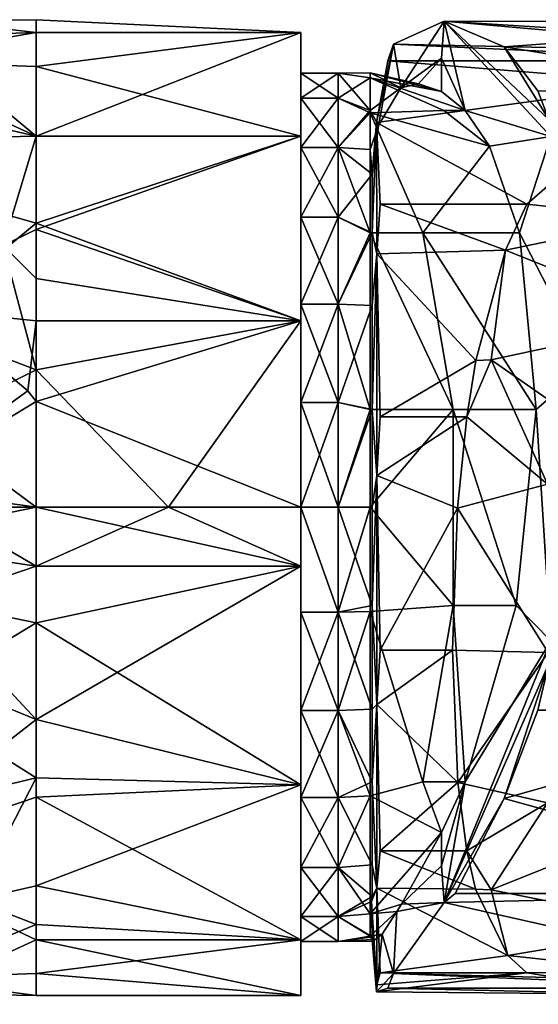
# Model space of a CAD drawing. Header units: centimetres. Extents: x -1 to 10.6, y -9.2 to 10.2.
# Tile 5 of 6: x 5.4 to 7.9, y 3.5 to 8.4. Entities that reach past the tile are written whole.
import ezdxf

# ---------------------------------------------------------------- set-up
doc = ezdxf.new("R2010")
doc.units = ezdxf.units.CM
doc.layers.get('0').update_dxf_attribs({"true_color": 0x5890e1})

msp = doc.modelspace()

# ---------------------------------------------------------------- meshes
at = {"color": 134, "true_color": 0x1c95b1}
mesh = msp.add_polyface(dxfattribs=at)
corners = [(5.4438, 6.9185, 44.8521), (6.7646, 6.9185, 44.8521), (5.4438, 7.4061, 44.5817), (5.4438, 6.5161, 44.9788), (6.7646, 7.8409, 44.183), (5.4438, 7.8409, 44.183), (5.4438, 8.1894, 43.6465), (5.4438, 8.3587, 43.1681), (6.7646, 8.3587, 43.1681), (5.4438, 8.4229, 42.7244), (6.7646, 8.3587, 42.0285), (5.4438, 8.3587, 42.0285), (5.4438, 7.8409, 41.0135), (5.4438, 7.1298, 40.4439), (6.7646, 6.9185, 40.3445), (5.4438, 6.6742, 40.2585), (5.4438, 7.376, 40.5937), (6.7646, 7.8409, 41.0135), (4.9192, 6.9737, 44.8403), (4.7367, 6.0884, 45.0657), (5.4025, 6.57, 44.9662), (4.0167, 7.8118, 44.2814), (5.2789, 7.2957, 40.537), (4.6612, 6.9737, 40.2399), (4.8905, 6.3988, 40.1371), (4.5314, 6.8909, 40.1317), (4.7207, 6.2993, 40.0641), (4.9466, 8.4163, 42.756), (4.8453, 8.3396, 41.9542), (4.3758, 8.0867, 41.2598), (4.6232, 8.2176, 43.566)]
mesh.append_faces([[corners[k] for k in face] for face in [(0, 1, 2), (0, 3, 1), (2, 4, 5), (5, 4, 6), (7, 8, 9), (7, 6, 8), (9, 10, 11), (11, 10, 12), (13, 14, 15), (13, 16, 14), (16, 12, 17), (18, 19, 20), (0, 20, 3), (0, 18, 20), (0, 2, 18), (18, 2, 21), (16, 22, 12), (16, 13, 22), (22, 13, 15), (23, 15, 24), (25, 24, 26), (11, 27, 9), (11, 28, 27), (11, 12, 28), (28, 12, 29), (23, 22, 15), (12, 22, 29), (6, 7, 30), (5, 30, 21), (2, 5, 21), (6, 30, 5), (30, 7, 27), (27, 7, 9)]], dxfattribs={"color": 134})
mesh = msp.add_polyface(dxfattribs=at)
corners = [(6.7646, 6.9185, 44.8521), (6.7646, 7.8409, 44.183), (5.4438, 7.4061, 44.5817), (5.4438, 8.1894, 43.6465), (6.7646, 8.3587, 43.1681), (6.7646, 8.3587, 42.0285), (5.4438, 8.4229, 42.7244), (5.4438, 7.8409, 41.0135), (6.7646, 7.8409, 41.0135), (5.4438, 7.376, 40.5937), (6.7646, 6.9185, 40.3445), (6.7646, 7.4363, 44.2333), (6.7646, 8.0302, 43.3729), (6.7646, 8.1562, 42.3349), (6.7646, 7.7855, 41.3574), (6.7646, 7.0029, 40.6641), (6.9507, 7.4363, 40.9632), (6.9507, 7.7855, 41.3574), (6.9507, 8.0302, 41.8237), (6.9507, 8.1562, 42.3349), (6.9507, 8.1562, 42.8616), (6.9507, 7.4363, 44.2333), (6.9507, 7.7855, 43.8391), (6.9507, 8.0302, 43.3729), (7.1104, 7.3588, 40.9141), (7.1104, 7.9575, 41.6835), (7.1104, 8.1332, 42.2617), (7.1104, 8.1571, 42.7005), (7.1104, 7.9692, 43.4874), (7.1204, 7.6516, 43.9916)]
mesh.append_faces([[corners[k] for k in face] for face in [(0, 1, 2), (3, 1, 4), (4, 5, 6), (7, 5, 8), (9, 8, 10), (1, 11, 12), (4, 12, 13), (5, 13, 14), (8, 14, 15), (8, 5, 14), (5, 4, 13), (4, 1, 12), (1, 0, 11), (15, 14, 16), (16, 14, 17), (17, 14, 18), (18, 14, 13), (19, 13, 20), (19, 18, 13), (11, 21, 22), (12, 22, 23), (20, 12, 23), (20, 13, 12), (12, 11, 22), (17, 24, 16), (17, 25, 24), (17, 18, 25), (26, 18, 19), (27, 19, 20), (28, 20, 23), (22, 28, 23), (22, 21, 29)]], dxfattribs={"color": 134})
mesh = msp.add_polyface(dxfattribs=at)
corners = [(7.4675, 8.0642, 42.4225), (7.3524, 8.1019, 42.7432), (7.4675, 8.2313, 42.4736), (7.2643, 8.0832, 43.041), (7.4804, 8.4152, 42.5296), (7.2268, 8.301, 43.33), (7.1526, 7.8953, 43.6214), (7.1418, 7.9099, 44.076), (7.1204, 7.6516, 43.9916), (7.5849, 7.9691, 42.1109), (7.1204, 7.3588, 44.2804), (7.1436, 7.2543, 44.6682), (7.8918, 7.5018, 44.5097), (7.1609, 7.5018, 44.5097), (7.7869, 7.2724, 44.6709), (7.1993, 8.2167, 43.5871), (7.1104, 7.7751, 43.832), (7.1104, 7.9692, 43.4874), (7.1104, 8.1571, 42.7005), (7.1104, 8.1332, 42.2617), (7.4789, 7.9691, 41.9655), (7.1104, 7.9575, 41.6835), (7.7067, 7.7912, 41.7637), (7.3743, 7.3588, 40.9907), (7.1104, 7.3588, 40.9141), (6.9507, 8.0302, 41.8237), (6.9507, 7.7855, 43.8391), (6.9507, 7.4363, 44.2333), (6.9507, 8.1562, 42.8616), (6.9507, 8.1562, 42.3349)]
mesh.append_faces([[corners[k] for k in face] for face in [(0, 1, 2), (2, 1, 3), (4, 3, 5), (4, 2, 3), (3, 6, 5), (5, 6, 7), (7, 6, 8), (9, 0, 2), (8, 10, 7), (7, 10, 11), (12, 7, 13), (14, 13, 11), (7, 11, 13), (15, 5, 7), (16, 8, 6), (17, 6, 3), (18, 3, 1), (0, 18, 1), (0, 19, 18), (0, 9, 19), (19, 9, 20), (21, 20, 22), (23, 24, 21), (22, 23, 21), (21, 19, 20), (18, 17, 3), (17, 16, 6), (21, 25, 19), (26, 16, 17), (26, 8, 16), (8, 27, 10), (17, 18, 28), (18, 19, 29)]], dxfattribs={"color": 134})
mesh = msp.add_polyface(dxfattribs=at)
corners = [(8.0122, 7.8403, 41.0441), (7.8568, 7.3588, 41.2705), (7.7067, 7.7912, 41.7637), (7.5849, 7.9691, 42.1109), (7.4804, 8.4152, 42.5296), (7.4675, 8.2313, 42.4736), (8.1953, 6.6986, 40.2732), (9.2918, 7.845, 41.0183), (8.1802, 7.238, 40.5048), (8.0024, 7.9242, 41.123), (9.3264, 8.0359, 41.2751), (7.9473, 8.0677, 41.3257), (7.7797, 8.2872, 41.7888), (9.4791, 8.4123, 42.3389), (9.6331, 8.2802, 43.4293), (9.2918, 8.2563, 43.4927), (7.2268, 8.301, 43.33), (9.0019, 8.2167, 43.5871), (7.1993, 8.2167, 43.5871), (8.5871, 8.1064, 43.8053), (7.1418, 7.9099, 44.076), (7.7869, 7.2724, 44.6709), (7.8918, 7.5018, 44.5097), (7.1609, 7.5018, 44.5097), (9.0256, 7.5262, 44.6141), (8.5499, 7.4308, 44.6064), (8.1474, 7.379, 40.5997), (7.3743, 7.3588, 40.9907), (7.4789, 7.9691, 41.9655)]
mesh.append_faces([[corners[k] for k in face] for face in [(0, 1, 2), (3, 0, 2), (3, 4, 0), (3, 5, 4), (0, 6, 1), (7, 8, 9), (10, 9, 11), (12, 10, 11), (12, 13, 10), (12, 4, 13), (13, 4, 14), (14, 4, 15), (15, 4, 16), (17, 16, 18), (19, 18, 20), (21, 22, 23), (22, 19, 20), (19, 17, 18), (17, 15, 16), (19, 24, 17), (19, 25, 24), (19, 22, 25), (25, 22, 21), (11, 9, 12), (4, 9, 0), (26, 6, 0), (9, 26, 0), (9, 4, 12), (26, 9, 6), (6, 9, 8), (27, 2, 1), (3, 2, 28)]], dxfattribs={"color": 134})
mesh = msp.add_polyface(dxfattribs=at)
corners = [(5.4438, 6.5161, 44.9788), (6.7646, 5.9878, 45.0367), (6.7646, 6.9185, 44.8521), (6.7646, 6.9185, 40.3445), (6.1042, 5.9878, 40.1599), (5.4438, 6.6742, 40.2585), (6.7646, 6.5105, 44.7192), (6.7646, 7.4363, 44.2333), (6.7646, 7.0029, 40.6641), (6.7646, 5.9878, 40.4139), (6.7646, 5.9878, 40.1599), (6.7646, 7.8409, 41.0135), (7.1436, 7.2543, 44.6682), (7.1204, 7.3588, 44.2804), (7.1204, 6.9963, 44.5198), (7.1204, 6.4771, 44.7125), (7.1436, 6.1473, 45.0197), (7.6376, 6.7216, 44.9236), (7.1609, 6.4402, 44.9943), (7.5928, 6.4402, 44.9943), (7.1104, 5.9878, 40.4265), (7.1104, 6.4771, 40.4824), (7.5249, 6.4771, 40.5936), (7.1104, 7.3588, 40.9141), (7.3743, 7.3588, 40.9907), (6.9507, 6.5105, 40.4774), (6.9507, 7.0029, 40.6641), (6.9507, 7.4363, 40.9632), (6.9507, 5.9878, 44.7827), (6.9507, 6.5105, 44.7192), (6.9507, 7.0029, 44.5324), (6.9507, 7.4363, 44.2333), (6.9507, 5.9878, 40.4139)]
mesh.append_faces([[corners[k] for k in face] for face in [(0, 1, 2), (3, 4, 5), (2, 6, 7), (3, 8, 9), (10, 3, 9), (3, 11, 8), (2, 1, 6), (12, 13, 14), (15, 12, 14), (15, 16, 12), (17, 12, 18), (19, 18, 16), (19, 17, 18), (18, 12, 16), (20, 21, 22), (22, 21, 23), (24, 22, 23), (8, 25, 9), (8, 26, 25), (8, 27, 26), (6, 28, 29), (30, 6, 29), (30, 7, 6), (30, 31, 7), (25, 21, 32), (25, 26, 21), (21, 26, 23), (23, 26, 27), (13, 31, 30), (14, 30, 29), (15, 29, 28), (15, 14, 29), (14, 13, 30)]], dxfattribs={"color": 134})
mesh = msp.add_polyface(dxfattribs=at)
corners = [(7.8396, 5.4984, 40.7433), (7.9386, 6.4771, 40.8042), (8.0122, 5.321, 40.2739), (8.1953, 6.6986, 40.2732), (7.8568, 7.3588, 41.2705), (8.0024, 5.2073, 40.2924), (8.1802, 6.1219, 40.1635), (9.2918, 5.3315, 40.2499), (9.2329, 6.1219, 40.1635), (9.232, 7.2209, 40.4947), (8.1802, 7.238, 40.5048), (7.6376, 6.7216, 44.9236), (7.7869, 7.2724, 44.6709), (7.1436, 7.2543, 44.6682), (7.522, 5.2748, 44.9301), (7.9997, 5.2624, 44.9706), (7.5468, 5.9834, 45.0367), (7.9966, 6.1041, 45.0655), (7.5928, 6.4402, 44.9943), (7.7154, 6.7245, 44.9233), (8.3551, 5.4345, 45.1184), (8.4123, 6.2377, 45.1428), (8.6751, 5.6289, 45.306), (8.7971, 6.3908, 45.2555), (8.9723, 5.838, 45.5204), (8.6503, 6.9256, 44.9577), (8.4814, 5.2172, 45.1186), (9.0741, 7.054, 45.0256), (8.5499, 7.4308, 44.6064), (7.3743, 7.3588, 40.9907), (7.5249, 6.4771, 40.5936), (7.5249, 5.4984, 40.5936)]
mesh.append_faces([[corners[k] for k in face] for face in [(0, 1, 2), (2, 1, 3), (3, 1, 4), (5, 6, 7), (8, 6, 3), (9, 3, 10), (11, 12, 13), (14, 15, 16), (16, 15, 17), (18, 17, 19), (11, 19, 12), (11, 18, 19), (17, 15, 20), (21, 20, 22), (23, 22, 24), (25, 12, 19), (21, 19, 17), (20, 21, 17), (22, 20, 26), (18, 16, 17), (22, 23, 21), (21, 23, 25), (19, 21, 25), (25, 23, 27), (28, 25, 27), (28, 12, 25), (3, 5, 2), (3, 6, 5), (1, 29, 4), (1, 30, 29), (1, 0, 30), (30, 0, 31)]], dxfattribs={"color": 134})
mesh = msp.add_polyface(dxfattribs=at)
corners = [(4.3262, 5.9878, 35.7708), (4.2365, 6.3725, 39.1441), (4.2654, 5.9877, 39.144), (4.3017, 5.6699, 35.7644), (4.2091, 5.4515, 39.1446), (4.1497, 6.9226, 35.7644), (4.1637, 5.9878, 35.6895), (4.1456, 5.6889, 35.6895), (4.0025, 6.8668, 35.6895), (3.7249, 4.5795, 35.6895), (5.4438, 5.9878, 45.0367), (6.7646, 5.9878, 45.0367), (5.4438, 6.5161, 44.9788), (5.4438, 6.6742, 40.2585), (6.1042, 5.9878, 40.1599), (5.4438, 5.9878, 40.1599), (4.2357, 5.9878, 35.7027), (4.2171, 5.6802, 35.7027), (4.07, 6.8924, 35.7027), (4.354, 5.9878, 39.6958), (4.2254, 6.4534, 39.3257), (3.8606, 6.1451, 45.3991), (3.9409, 5.9878, 45.3327), (4.2624, 5.9774, 45.1648), (4.0765, 6.3538, 45.2153), (4.3381, 6.5614, 45.0711), (4.6045, 5.9878, 45.0851), (4.7367, 6.0884, 45.0657), (5.4025, 6.57, 44.9662), (4.8905, 6.3988, 40.1371), (4.9391, 5.9878, 40.1125), (4.7207, 6.2993, 40.0641), (4.589, 5.9878, 39.9702), (4.571, 6.1978, 39.9684), (4.4479, 6.0939, 39.8469), (4.3327, 6.721, 39.8613), (4.2707, 6.6336, 39.6989), (4.4205, 6.8068, 40.0058), (5.4438, 5.6938, 40.1777), (6.7646, 5.6938, 40.1777), (5.4438, 5.4107, 40.2292), (4.2025, 5.3851, 39.3857), (4.2629, 5.8791, 39.2834), (4.3417, 5.7428, 39.6883), (4.4372, 5.6807, 39.8531), (4.57, 5.6227, 39.9867), (4.9247, 5.518, 40.1573), (4.2887, 5.2615, 39.7788), (4.3798, 5.2016, 39.9405), (4.3287, 5.3848, 45.0647), (5.4438, 4.9283, 44.7945), (4.6156, 5.8189, 45.0766), (4.0249, 5.5288, 45.2273), (5.4438, 5.6938, 45.0189), (4.5005, 5.1433, 40.0778)]
mesh.append_faces([[corners[k] for k in face] for face in [(0, 1, 2), (3, 2, 4), (3, 0, 2), (0, 5, 1), (6, 7, 8), (8, 7, 9), (10, 11, 12), (13, 14, 15), (16, 0, 3), (17, 7, 16), (3, 17, 16), (7, 6, 16), (0, 16, 5), (16, 6, 18), (19, 2, 20), (21, 22, 23), (24, 23, 25), (2, 1, 20), (23, 26, 25), (25, 26, 27), (26, 10, 27), (27, 10, 12), (28, 27, 12), (15, 29, 13), (15, 30, 29), (29, 30, 31), (30, 32, 31), (31, 32, 33), (33, 32, 34), (35, 34, 36), (35, 33, 34), (31, 33, 37), (32, 19, 34), (34, 19, 36), (36, 19, 20), (23, 24, 21), (15, 14, 38), (38, 39, 40), (41, 4, 42), (43, 42, 19), (44, 19, 32), (45, 32, 30), (46, 30, 38), (40, 46, 38), (47, 44, 48), (47, 43, 44), (47, 41, 43), (43, 41, 42), (4, 2, 42), (42, 2, 19), (30, 15, 38), (49, 50, 51), (23, 51, 26), (23, 22, 52), (50, 53, 51), (51, 53, 10), (26, 51, 10), (51, 23, 49), (49, 23, 52), (46, 45, 30), (46, 54, 45), (32, 45, 44), (44, 45, 48), (44, 43, 19)]], dxfattribs={"color": 134})
mesh = msp.add_polyface(dxfattribs=at)
corners = [(6.7646, 5.9878, 40.1599), (6.1042, 5.9878, 40.1599), (6.7646, 6.9185, 40.3445), (6.7646, 5.6938, 40.1777), (5.4438, 5.6938, 40.1777), (5.4438, 5.6938, 45.0189), (6.7646, 5.6938, 45.0189), (5.4438, 5.9878, 45.0367), (5.4438, 4.9283, 44.7945), (6.7646, 5.9878, 45.0367), (6.7646, 5.9878, 40.4139), (6.7646, 4.9726, 40.6641), (6.7646, 5.465, 44.7192), (6.7646, 5.9878, 44.7827), (6.7646, 6.5105, 44.7192), (7.1204, 6.4771, 44.7125), (7.1204, 5.9878, 44.7684), (7.1436, 6.1473, 45.0197), (7.1204, 5.4984, 44.7125), (7.1436, 5.0037, 44.8165), (7.5468, 5.9834, 45.0367), (7.1609, 5.2748, 44.9301), (7.522, 5.2748, 44.9301), (7.5928, 6.4402, 44.9943), (7.1104, 5.9878, 40.4265), (7.5249, 5.4984, 40.5936), (7.1104, 5.468, 40.4897), (7.5249, 6.4771, 40.5936), (6.9507, 6.5105, 40.4774), (6.9507, 5.9878, 40.4139), (6.9507, 5.465, 44.7192), (6.9507, 5.9878, 44.7827), (6.9507, 5.465, 40.4774), (7.1104, 6.4771, 40.4824)]
mesh.append_faces([[corners[k] for k in face] for face in [(0, 1, 2), (0, 3, 1), (1, 3, 4), (5, 6, 7), (5, 8, 6), (6, 9, 7), (3, 0, 10), (11, 3, 10), (6, 12, 13), (9, 13, 14), (9, 6, 13), (15, 16, 17), (17, 16, 18), (19, 17, 18), (20, 17, 21), (22, 20, 21), (20, 23, 17), (17, 19, 21), (24, 25, 26), (24, 27, 25), (28, 29, 10), (13, 30, 31), (13, 12, 30), (11, 10, 32), (32, 10, 29), (14, 13, 31), (16, 31, 18), (16, 15, 31), (31, 30, 18), (26, 32, 24), (24, 32, 29), (33, 24, 29)]], dxfattribs={"color": 134})
mesh = msp.add_polyface(dxfattribs=at)
corners = [(5.4438, 5.4107, 40.2292), (6.7646, 5.6938, 40.1777), (6.7646, 4.6025, 40.5915), (6.7646, 3.8287, 41.4651), (5.4438, 4.0978, 41.0575), (5.4438, 3.6595, 41.8737), (6.7646, 3.5494, 42.5983), (5.4438, 3.5494, 42.5983), (6.7646, 3.8287, 43.7314), (5.4438, 3.8279, 43.7302), (5.4438, 4.5412, 44.5612), (6.7646, 4.6025, 44.6051), (5.4438, 4.9283, 44.7945), (6.7646, 5.6938, 45.0189), (6.7646, 4.9726, 40.6641), (6.7646, 4.19, 41.3574), (6.7646, 3.8193, 42.3349), (6.7646, 3.9453, 43.3729), (6.7646, 4.5392, 44.2333), (6.7646, 5.465, 44.7192), (6.9507, 4.9726, 40.6641), (6.9507, 5.465, 40.4774), (6.9507, 4.5392, 40.9632), (6.9507, 4.19, 41.3574), (6.9507, 3.9453, 41.8237), (6.9507, 3.8193, 42.3349), (6.9507, 3.8193, 42.8616), (6.9507, 3.9453, 43.3729), (6.9507, 4.19, 43.8391), (6.9507, 4.9726, 44.5324)]
mesh.append_faces([[corners[k] for k in face] for face in [(0, 1, 2), (2, 3, 4), (5, 3, 6), (7, 5, 6), (6, 8, 9), (9, 8, 10), (10, 8, 11), (12, 11, 13), (12, 10, 11), (14, 2, 1), (14, 15, 2), (2, 15, 3), (3, 15, 16), (6, 16, 17), (8, 17, 18), (11, 18, 19), (13, 11, 19), (11, 8, 18), (8, 6, 17), (6, 3, 16), (20, 14, 21), (20, 22, 14), (14, 22, 15), (15, 22, 23), (24, 15, 23), (24, 16, 15), (24, 25, 16), (16, 25, 26), (17, 26, 27), (28, 17, 27), (28, 18, 17), (19, 18, 29), (17, 16, 26)]], dxfattribs={"color": 134})
mesh = msp.add_polyface(dxfattribs=at)
corners = [(5.4438, 4.6367, 40.5684), (6.7646, 4.6025, 40.5915), (5.4438, 4.0978, 41.0575), (5.4438, 5.4107, 40.2292), (6.7646, 3.8287, 41.4651), (5.4438, 3.9042, 41.3315), (5.4438, 3.6595, 41.8737), (5.4438, 3.5494, 42.5983), (6.7646, 3.5494, 42.5983), (5.4438, 3.8279, 43.7302), (4.8161, 5.0315, 40.2794), (4.9247, 5.518, 40.1573), (4.1357, 4.3246, 40.4795), (4.5005, 5.1433, 40.0778), (3.9569, 4.3903, 40.2055), (4.2887, 5.2615, 39.7788), (4.3798, 5.2016, 39.9405), (3.8437, 4.4556, 39.8705), (5.1297, 4.0263, 41.1418), (4.2832, 3.8588, 41.2841), (4.7878, 3.6374, 41.9445), (4.8582, 3.5602, 42.7561), (4.5651, 4.2431, 44.3251), (3.6987, 3.581, 42.7479), (5.4438, 4.5412, 44.5612), (5.4438, 4.9283, 44.7945), (4.3287, 5.3848, 45.0647), (3.9579, 5.0063, 45.0613), (3.6768, 3.6008, 41.997), (4.57, 5.6227, 39.9867)]
mesh.append_faces([[corners[k] for k in face] for face in [(0, 1, 2), (0, 3, 1), (2, 4, 5), (5, 4, 6), (7, 8, 9), (3, 10, 11), (3, 0, 10), (10, 0, 12), (13, 12, 14), (15, 16, 17), (12, 0, 18), (19, 18, 20), (12, 18, 19), (0, 2, 18), (18, 2, 5), (20, 5, 6), (7, 20, 6), (7, 21, 20), (7, 9, 21), (21, 9, 22), (23, 21, 22), (23, 20, 21), (9, 24, 22), (22, 24, 25), (25, 26, 22), (22, 26, 27), (18, 5, 20), (28, 19, 20), (10, 13, 11), (10, 12, 13), (13, 16, 29), (16, 13, 14)]], dxfattribs={"color": 134})
mesh = msp.add_polyface(dxfattribs=at)
corners = [(9.4935, 4.0602, 41.1048), (7.7797, 4.5341, 40.6414), (9.3333, 4.9751, 40.3801), (7.9474, 4.9751, 40.3802), (8.0024, 5.2073, 40.2924), (9.2918, 5.3315, 40.2499), (9.2918, 3.607, 42.0713), (7.4804, 4.0137, 41.184), (9.0019, 3.5869, 42.1717), (7.2267, 3.6607, 41.9117), (8.6751, 5.6289, 45.306), (8.4814, 5.2172, 45.1186), (8.9124, 5.1306, 45.4019), (8.3551, 5.4345, 45.1184), (7.9997, 5.2624, 44.9706), (9.2711, 4.9855, 45.8765), (9.1714, 5.2699, 45.7575), (9.2501, 4.162, 45.177), (9.3591, 4.3945, 45.7456), (8.9723, 4.478, 45.1046), (8.7971, 4.1677, 44.5758), (8.6751, 4.7711, 45.0438), (8.4123, 4.3578, 44.568), (8.3551, 5.0372, 44.9969), (8.6503, 3.8908, 44.0299), (9.0741, 3.7464, 44.0144), (9.1542, 3.945, 44.6005), (9.4718, 3.6757, 44.649), (7.7982, 3.75, 43.5669), (8.5499, 3.6684, 43.4561), (9.0256, 3.5851, 43.4093), (7.8918, 3.6637, 43.3362), (8.5757, 3.5557, 42.423), (9.4552, 3.5519, 44.0245), (9.1714, 4.8162, 45.6189)]
mesh.append_faces([[corners[k] for k in face] for face in [(0, 1, 2), (2, 1, 3), (4, 2, 3), (4, 5, 2), (0, 6, 7), (6, 8, 9), (10, 11, 12), (11, 13, 14), (12, 15, 16), (17, 18, 19), (20, 19, 21), (22, 21, 23), (20, 24, 25), (26, 25, 27), (21, 19, 12), (11, 21, 12), (11, 23, 21), (11, 14, 23), (24, 28, 29), (25, 29, 30), (29, 31, 32), (30, 32, 8), (30, 33, 25), (34, 15, 12), (19, 34, 12), (19, 18, 34), (26, 17, 20), (25, 26, 20), (29, 32, 30), (21, 22, 20), (20, 22, 24), (24, 29, 25), (19, 20, 17)]], dxfattribs={"color": 134})
mesh = msp.add_polyface(dxfattribs=at)
corners = [(7.1436, 5.0037, 44.8165), (7.1204, 5.4984, 44.7125), (7.1204, 4.9792, 44.5198), (7.1204, 4.6167, 44.2804), (7.1436, 4.0856, 44.1051), (7.1204, 4.2018, 43.831), (7.1204, 4.0442, 43.5636), (7.522, 5.2748, 44.9301), (7.1609, 5.2748, 44.9301), (7.5481, 4.614, 44.6129), (7.1609, 4.2728, 44.3317), (7.5928, 4.2728, 44.3317), (7.637, 4.081, 44.1182), (7.4675, 4.1976, 41.2403), (7.2663, 4.0065, 41.7866), (7.4675, 4.3647, 41.2914), (7.1104, 3.9571, 41.8282), (7.1104, 5.468, 40.4897), (7.3743, 4.6167, 40.9907), (7.1104, 4.5476, 40.9727), (7.5249, 5.4984, 40.5936), (6.9507, 4.19, 43.8391), (6.9507, 4.5392, 44.2333), (6.7646, 4.5392, 44.2333), (6.9507, 4.9726, 44.5324), (6.7646, 5.465, 44.7192), (6.9507, 5.465, 44.7192), (6.9507, 4.19, 41.3574), (6.9507, 4.5392, 40.9632), (6.9507, 4.9726, 40.6641), (6.9507, 5.465, 40.4774)]
mesh.append_faces([[corners[k] for k in face] for face in [(0, 1, 2), (3, 0, 2), (3, 4, 0), (3, 5, 4), (4, 5, 6), (7, 8, 0), (9, 0, 10), (11, 10, 12), (11, 9, 10), (10, 4, 12), (9, 7, 0), (13, 14, 15), (10, 0, 4), (14, 16, 15), (17, 18, 19), (17, 20, 18), (18, 15, 19), (19, 15, 16), (21, 22, 23), (23, 22, 24), (25, 24, 26), (1, 26, 2), (2, 26, 24), (3, 24, 22), (5, 22, 21), (19, 27, 28), (29, 19, 28), (29, 17, 19), (29, 30, 17), (19, 16, 27), (6, 5, 21), (5, 3, 22), (3, 2, 24)]], dxfattribs={"color": 134})
mesh = msp.add_polyface(dxfattribs=at)
corners = [(8.0122, 5.321, 40.2739), (7.4804, 4.0137, 41.184), (7.5845, 4.6167, 41.087), (7.8396, 5.4984, 40.7433), (7.4675, 4.3647, 41.2914), (7.4675, 4.1976, 41.2403), (7.5349, 4.0602, 41.1048), (9.4935, 4.0602, 41.1048), (7.7797, 4.5341, 40.6414), (7.637, 4.081, 44.1182), (7.1436, 4.0856, 44.1051), (7.7982, 3.75, 43.5669), (7.1418, 3.5679, 42.7485), (8.5757, 3.5557, 42.423), (7.8918, 3.6637, 43.3362), (7.1993, 3.5869, 42.1717), (9.0019, 3.5869, 42.1717), (7.2267, 3.6607, 41.9117), (9.2918, 3.607, 42.0713), (7.1609, 3.6637, 43.3362), (7.9966, 4.5117, 44.5787), (8.3551, 5.0372, 44.9969), (7.9997, 5.2624, 44.9706), (7.5481, 4.614, 44.6129), (7.522, 5.2748, 44.9301), (7.5928, 4.2728, 44.3317), (7.7154, 4.0769, 44.114), (8.4123, 4.3578, 44.568), (8.6503, 3.8908, 44.0299), (8.5499, 3.6684, 43.4561), (8.0024, 5.2073, 40.2924), (7.9474, 4.9751, 40.3802), (7.5249, 5.4984, 40.5936), (7.3743, 4.6167, 40.9907)]
mesh.append_faces([[corners[k] for k in face] for face in [(0, 1, 2), (3, 0, 2), (4, 2, 5), (5, 2, 1), (6, 7, 1), (6, 8, 7), (9, 10, 11), (12, 13, 14), (12, 15, 13), (13, 15, 16), (16, 15, 17), (18, 17, 1), (14, 11, 19), (20, 21, 22), (23, 22, 24), (23, 20, 22), (23, 25, 20), (20, 25, 26), (27, 26, 28), (25, 9, 26), (26, 9, 11), (11, 14, 29), (28, 26, 11), (26, 27, 20), (20, 27, 21), (8, 1, 30), (30, 1, 0), (8, 30, 31), (8, 6, 1), (3, 2, 32), (32, 2, 33), (2, 4, 33)]], dxfattribs={"color": 134})
mesh = msp.add_polyface(dxfattribs=at)
corners = [(2.8553, -2.2669, 63.887), (3.0967, -2.74, 64.313), (3.0657, -5.5208, 60.9721), (2.8553, 2.4226, 65.0229), (3.0967, 4.5818, 64.2835), (3.0967, 2.6484, 65.6181), (2.8553, 0.3929, 65.2694), (3.0967, 0.3161, 65.9013), (2.8553, -1.519, 64.5443), (3.0967, -1.8807, 65.0681), (3.0146, 5.0877, 64.7316), (3.0146, 2.888, 66.2501), (3.0146, 0.2347, 66.5722), (3.0146, -2.2645, 65.6244), (3.0146, -3.2423, 64.7652), (9.9398, 2.2827, 48.2922), (9.6038, 3.6942, 47.669), (9.9204, 2.4912, 47.298), (9.5588, 4.024, 46.5769), (9.672, 3.4812, 46.0283), (9.4552, 3.5519, 44.0245), (9.0256, 3.5851, 43.4093), (9.4701, 3.465, 43.3811), (9.81, 3.2671, 43.7268), (9.7831, 3.33, 43.3888), (9.7694, 3.2789, 44.075), (9.8348, 3.1982, 44.0957), (9.8502, 3.145, 44.3728), (9.7286, 3.3354, 44.734), (9.8681, 3.0605, 44.7885), (9.8789, 2.9725, 45.1824), (9.499, 3.8122, 45.2669), (9.6731, 3.5465, 42.3235), (9.4718, 3.6757, 44.649), (9.8179, 3.6268, 41.9886), (9.9047, 3.2471, 43.569), (9.8491, 3.2655, 43.5774)]
mesh.append_faces([[corners[k] for k in face] for face in [(0, 1, 2), (3, 4, 5), (6, 5, 7), (8, 7, 9), (0, 9, 1), (5, 10, 11), (7, 11, 12), (9, 12, 13), (1, 13, 14), (1, 9, 13), (5, 11, 7), (7, 12, 9), (6, 7, 8), (15, 16, 17), (17, 18, 19), (16, 18, 17), (20, 21, 22), (23, 22, 24), (23, 20, 22), (23, 25, 20), (23, 26, 25), (25, 26, 27), (28, 27, 29), (30, 31, 28), (30, 19, 31), (24, 22, 32), (32, 22, 21), (33, 20, 25), (28, 25, 27), (28, 33, 25), (32, 34, 35), (23, 24, 36), (24, 32, 35)]], dxfattribs={"color": 134})
mesh = msp.add_polyface(dxfattribs=at)
corners = [(7.1174, 4.0191, 43.5126), (7.1436, 4.0856, 44.1051), (7.1204, 4.0442, 43.5636), (7.1436, 3.6032, 43.0485), (7.1204, 3.8438, 42.9346), (7.1204, 3.8293, 42.823), (7.1418, 3.5679, 42.7485), (7.7982, 3.75, 43.5669), (7.1609, 3.6637, 43.3362), (7.8918, 3.6637, 43.3362), (7.126, 3.8208, 42.5007), (7.1699, 3.8564, 42.2392), (7.2267, 3.6607, 41.9117), (7.2438, 3.9695, 41.8682), (7.4804, 4.0137, 41.184), (7.2663, 4.0065, 41.7866), (7.4675, 4.1976, 41.2403), (7.1993, 3.5869, 42.1717), (7.1104, 3.8461, 42.2375), (7.1104, 3.9571, 41.8282), (6.9507, 4.19, 43.8391), (6.9507, 3.9453, 43.3729), (6.9507, 3.8193, 42.8616), (6.9507, 3.8193, 42.3349), (6.9507, 3.9453, 41.8237), (6.9507, 4.19, 41.3574)]
mesh.append_faces([[corners[k] for k in face] for face in [(0, 1, 2), (0, 3, 1), (0, 4, 3), (3, 4, 5), (6, 3, 5), (7, 1, 8), (9, 8, 3), (6, 9, 3), (5, 10, 6), (6, 10, 11), (12, 11, 13), (14, 13, 15), (16, 14, 15), (14, 12, 13), (12, 6, 11), (17, 6, 12), (1, 3, 8), (10, 18, 11), (11, 18, 13), (13, 18, 19), (15, 13, 19), (2, 20, 21), (0, 21, 4), (0, 2, 21), (21, 22, 4), (4, 22, 5), (5, 22, 10), (10, 22, 23), (18, 23, 24), (19, 24, 25), (19, 18, 24), (18, 10, 23)]], dxfattribs={"color": 134})

doc.saveas('drawing.dxf')
